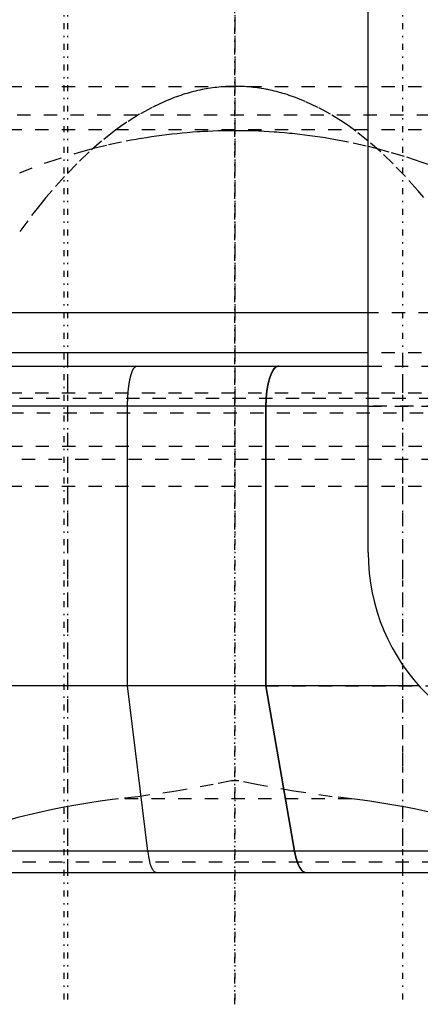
# Model space of a CAD drawing. Extents: x -545 to 345, y -109 to 109.
# Tile 6 of 15: x -116 to -86, y -109 to -35. Entities that reach past the tile are written whole.
import ezdxf

# ---------------------------------------------------------------- set-up
doc = ezdxf.new("R2010")
doc.units = 0
doc.linetypes.add('CENTER', pattern=[1.5, 0.45, -0.5, 0.05, -0.5])
doc.linetypes.add('DASHED', pattern=[2, 1, -1])
for name, color, linetype in [('AM_0', 7, 'CONTINUOUS'), ('AM_3', 7, 'DASHED'), ('AM_7', 7, 'CENTER')]:
    doc.layers.add(name, color=color, linetype=linetype)

msp = doc.modelspace()

# ---------------------------------------------------------------- linework, layer by layer
at = {"layer": 'AM_0', "color": 7, "linetype": 'CONTINUOUS'}
for p, q in [((-90, -75), (-90, 75)), ((-89.989, -57), (-158.966, -57)), ((-89.994, -60), (-156, -60)), ((-155, -61), (-89.985, -61)), ((-97.697, -64), (-157.966, -64)), ((-108.06, -85), (-108.06, -64)), ((-97.697, -64), (-97.697, -85)), ((-90, -64), (-97.671, -64)), ((-97.671, -64), (-97.671, -85)), ((-97.697, -85), (-158, -85)), ((-106.531, -97.408), (-108.06, -85)), ((-97.697, -85), (-95.549, -97.408)), ((-86.169, -85), (-97.671, -85)), ((-97.671, -85), (-95.52, -97.408)), ((-95.549, -97.408), (-128.036, -97.408)), ((-56.766, -97.408), (-95.52, -97.408)), ((-148.753, -99), (30.753, -99))]:
    msp.add_line(p, q, dxfattribs=at)
for points in [[(-96.72, -61), (-96.911, -61.058), (-97.094, -61.228), (-97.263, -61.506), (-97.411, -61.879), (-97.532, -62.333), (-97.623, -62.852), (-97.678, -63.415), (-97.697, -64)], [(-95.549, -97.408), (-95.453, -97.861), (-95.332, -98.253), (-95.19, -98.572), (-95.031, -98.807), (-94.862, -98.951), (-94.687, -99)]]:
    msp.add_lwpolyline(points, dxfattribs=at)
for points in [[(-108.06, -64, 0), (-108.059, -63.978, 0), (-108.059, -63.934, 0), (-108.059, -63.89, 0), (-108.059, -63.869, 0), (-108.059, -63.847, 0), (-108.058, -63.803, 0), (-108.057, -63.759, 0), (-108.056, -63.716, 0), (-108.055, -63.672, 0), (-108.054, -63.629, 0), (-108.053, -63.607, 0), (-108.053, -63.586, 0), (-108.051, -63.542, 0), (-108.05, -63.499, 0), (-108.048, -63.456, 0), (-108.046, -63.413, 0), (-108.044, -63.371, 0), (-108.043, -63.349, 0), (-108.042, -63.328, 0), (-108.039, -63.286, 0), (-108.037, -63.243, 0), (-108.035, -63.222, 0), (-108.034, -63.201, 0), (-108.031, -63.159, 0), (-108.028, -63.117, 0), (-108.027, -63.096, 0), (-108.025, -63.076, 0), (-108.022, -63.034, 0), (-108.019, -62.993, 0), (-108.015, -62.952, 0), (-108.012, -62.911, 0), (-108.008, -62.87, 0), (-108.006, -62.85, 0), (-108.004, -62.83, 0), (-108, -62.789, 0), (-107.996, -62.749, 0), (-107.991, -62.71, 0), (-107.987, -62.67, 0), (-107.982, -62.631, 0), (-107.98, -62.612, 0), (-107.977, -62.593, 0), (-107.973, -62.554, 0), (-107.968, -62.516, 0), (-107.962, -62.478, 0), (-107.957, -62.441, 0), (-107.952, -62.404, 0), (-107.949, -62.386, 0), (-107.946, -62.367, 0), (-107.941, -62.331, 0), (-107.935, -62.295, 0), (-107.929, -62.259, 0), (-107.923, -62.224, 0), (-107.917, -62.189, 0), (-107.914, -62.171, 0), (-107.911, -62.154, 0), (-107.904, -62.12, 0), (-107.898, -62.086, 0), (-107.891, -62.053, 0), (-107.885, -62.02, 0), (-107.878, -61.987, 0), (-107.875, -61.971, 0), (-107.871, -61.955, 0), (-107.864, -61.923, 0), (-107.857, -61.892, 0), (-107.853, -61.876, 0), (-107.85, -61.861, 0), (-107.842, -61.83, 0), (-107.835, -61.8, 0), (-107.831, -61.786, 0), (-107.827, -61.771, 0), (-107.82, -61.742, 0), (-107.812, -61.714, 0), (-107.804, -61.686, 0), (-107.796, -61.658, 0), (-107.788, -61.631, 0), (-107.784, -61.618, 0), (-107.78, -61.605, 0), (-107.772, -61.579, 0), (-107.764, -61.553, 0), (-107.755, -61.528, 0), (-107.747, -61.504, 0), (-107.739, -61.48, 0), (-107.734, -61.468, 0), (-107.73, -61.457, 0), (-107.721, -61.434, 0), (-107.713, -61.412, 0), (-107.704, -61.39, 0), (-107.695, -61.369, 0), (-107.686, -61.348, 0), (-107.682, -61.338, 0), (-107.677, -61.328, 0), (-107.668, -61.308, 0), (-107.659, -61.289, 0), (-107.65, -61.271, 0), (-107.64, -61.253, 0), (-107.631, -61.236, 0), (-107.626, -61.227, 0), (-107.622, -61.219, 0), (-107.612, -61.203, 0), (-107.603, -61.188, 0), (-107.593, -61.173, 0), (-107.583, -61.158, 0), (-107.574, -61.145, 0), (-107.569, -61.138, 0), (-107.564, -61.132, 0), (-107.554, -61.119, 0), (-107.545, -61.107, 0), (-107.54, -61.102, 0), (-107.535, -61.096, 0), (-107.525, -61.086, 0), (-107.515, -61.076, 0), (-107.51, -61.071, 0), (-107.505, -61.066, 0), (-107.496, -61.057, 0), (-107.486, -61.049, 0), (-107.476, -61.042, 0), (-107.466, -61.035, 0), (-107.456, -61.029, 0), (-107.451, -61.026, 0), (-107.446, -61.023, 0), (-107.436, -61.018, 0), (-107.426, -61.013, 0), (-107.416, -61.01, 0), (-107.405, -61.006, 0), (-107.395, -61.004, 0), (-107.39, -61.003, 0), (-107.385, -61.002, 0), (-107.375, -61.001, 0), (-107.365, -61, 0), (-107.36, -61, 0)], [(-96.693, -61, 0), (-96.7, -61, 0), (-96.713, -61.001, 0), (-96.727, -61.002, 0), (-96.734, -61.003, 0), (-96.741, -61.004, 0), (-96.755, -61.006, 0), (-96.769, -61.009, 0), (-96.783, -61.013, 0), (-96.798, -61.017, 0), (-96.812, -61.022, 0), (-96.819, -61.025, 0), (-96.826, -61.028, 0), (-96.841, -61.034, 0), (-96.855, -61.041, 0), (-96.869, -61.049, 0), (-96.884, -61.058, 0), (-96.898, -61.067, 0), (-96.905, -61.071, 0), (-96.912, -61.076, 0), (-96.927, -61.087, 0), (-96.941, -61.098, 0), (-96.948, -61.103, 0), (-96.955, -61.109, 0), (-96.969, -61.121, 0), (-96.982, -61.134, 0), (-96.989, -61.141, 0), (-96.996, -61.147, 0), (-97.009, -61.161, 0), (-97.023, -61.175, 0), (-97.036, -61.19, 0), (-97.048, -61.205, 0), (-97.061, -61.22, 0), (-97.067, -61.228, 0), (-97.073, -61.236, 0), (-97.086, -61.253, 0), (-97.098, -61.27, 0), (-97.111, -61.288, 0), (-97.124, -61.306, 0), (-97.136, -61.326, 0), (-97.143, -61.336, 0), (-97.149, -61.346, 0), (-97.162, -61.367, 0), (-97.174, -61.388, 0), (-97.187, -61.41, 0), (-97.199, -61.433, 0), (-97.212, -61.456, 0), (-97.218, -61.468, 0), (-97.224, -61.48, 0), (-97.236, -61.505, 0), (-97.248, -61.53, 0), (-97.26, -61.556, 0), (-97.272, -61.582, 0), (-97.284, -61.609, 0), (-97.29, -61.622, 0), (-97.295, -61.636, 0), (-97.307, -61.663, 0), (-97.318, -61.691, 0), (-97.329, -61.719, 0), (-97.339, -61.748, 0), (-97.35, -61.777, 0), (-97.355, -61.791, 0), (-97.36, -61.805, 0), (-97.37, -61.834, 0), (-97.38, -61.863, 0), (-97.385, -61.878, 0), (-97.389, -61.893, 0), (-97.399, -61.922, 0), (-97.408, -61.953, 0), (-97.413, -61.969, 0), (-97.418, -61.984, 0), (-97.427, -62.017, 0), (-97.436, -62.049, 0), (-97.446, -62.083, 0), (-97.455, -62.117, 0), (-97.464, -62.151, 0), (-97.468, -62.169, 0), (-97.472, -62.187, 0), (-97.481, -62.222, 0), (-97.49, -62.259, 0), (-97.498, -62.295, 0), (-97.506, -62.332, 0), (-97.514, -62.37, 0), (-97.518, -62.389, 0), (-97.522, -62.408, 0), (-97.53, -62.446, 0), (-97.537, -62.484, 0), (-97.545, -62.523, 0), (-97.552, -62.561, 0), (-97.558, -62.6, 0), (-97.562, -62.62, 0), (-97.565, -62.639, 0), (-97.571, -62.678, 0), (-97.577, -62.717, 0), (-97.583, -62.755, 0), (-97.589, -62.794, 0), (-97.594, -62.832, 0), (-97.597, -62.851, 0), (-97.599, -62.87, 0), (-97.604, -62.909, 0), (-97.609, -62.949, 0), (-97.614, -62.989, 0), (-97.619, -63.029, 0), (-97.623, -63.07, 0), (-97.625, -63.091, 0), (-97.628, -63.112, 0), (-97.632, -63.154, 0), (-97.636, -63.197, 0), (-97.638, -63.218, 0), (-97.639, -63.24, 0), (-97.643, -63.283, 0), (-97.646, -63.327, 0), (-97.648, -63.348, 0), (-97.65, -63.37, 0), (-97.653, -63.414, 0), (-97.655, -63.458, 0), (-97.658, -63.503, 0), (-97.66, -63.547, 0), (-97.662, -63.591, 0), (-97.663, -63.613, 0), (-97.664, -63.635, 0), (-97.666, -63.679, 0), (-97.667, -63.723, 0), (-97.668, -63.766, 0), (-97.669, -63.81, 0), (-97.67, -63.853, 0), (-97.671, -63.874, 0), (-97.671, -63.895, 0), (-97.671, -63.938, 0), (-97.671, -63.979, 0), (-97.671, -64, 0)], [(-105.929, -99, 0), (-105.949, -98.999, 0), (-105.99, -98.988, 0), (-106.03, -98.966, 0), (-106.051, -98.951, 0), (-106.071, -98.934, 0), (-106.11, -98.891, 0), (-106.149, -98.838, 0), (-106.188, -98.774, 0), (-106.225, -98.701, 0), (-106.261, -98.617, 0), (-106.279, -98.572, 0), (-106.297, -98.525, 0), (-106.33, -98.423, 0), (-106.363, -98.312, 0), (-106.394, -98.193, 0), (-106.423, -98.066, 0), (-106.451, -97.931, 0), (-106.464, -97.861, 0), (-106.476, -97.79, 0), (-106.5, -97.642, 0), (-106.521, -97.488, 0), (-106.531, -97.408, 0)], [(-95.52, -97.408, 0), (-95.506, -97.488, 0), (-95.475, -97.646, 0), (-95.44, -97.797, 0), (-95.422, -97.869, 0), (-95.403, -97.94, 0), (-95.364, -98.071, 0), (-95.324, -98.192, 0), (-95.281, -98.31, 0), (-95.234, -98.422, 0), (-95.184, -98.527, 0), (-95.158, -98.575, 0), (-95.133, -98.621, 0), (-95.08, -98.704, 0), (-95.029, -98.775, 0), (-94.976, -98.836, 0), (-94.919, -98.89, 0), (-94.861, -98.934, 0), (-94.831, -98.952, 0), (-94.802, -98.967, 0), (-94.743, -98.988, 0), (-94.685, -98.999, 0), (-94.657, -99, 0)]]:
    msp.add_polyline3d(points, dxfattribs=at)
msp.add_arc((-75, -75), 15, 180, 270, dxfattribs=at)
at = {"layer": 'AM_3', "color": 6, "linetype": 'DASHED'}
for p, q in [((-155, -40), (-32.649, -40)), ((-128.339, -42.13), (-46, -42.13)), ((-46, -43.273), (-159, -43.273)), ((-77.227, -57), (-89.989, -57)), ((-112.57, -60), (-112.57, -99)), ((-44, -60), (-89.994, -60)), ((-87.43, -60), (-87.43, -99)), ((-89.985, -61), (0.936, -61)), ((-53.177, -63.43), (-146.823, -63.43)), ((-129, -63), (-71, -63)), ((5.406, -64), (-108.06, -64)), ((-90, -64), (-75, -64)), ((-53.867, -64.52), (-146.133, -64.52)), ((-148.959, -67), (-65, -67)), ((-51, -68), (-148.959, -68)), ((-129, -70), (-71, -70)), ((-129, -70), (-100, -70)), ((-60.493, -85), (-108.06, -85)), ((-97.697, -85), (40, -85)), ((-99.713, -92.13), (-100.287, -92.13)), ((-91.258, -93.47), (-108.742, -93.47)), ((-95.52, -97.408), (-135.848, -97.408)), ((-95.52, -97.408), (-95.549, -97.408)), ((-74.952, -98.24), (-125.048, -98.24))]:
    msp.add_line(p, q, dxfattribs=at)
for points in [[(-100, -40, 0), (-100.08, -40, 0), (-100.24, -40.002, 0), (-100.4, -40.006, 0), (-100.48, -40.009, 0), (-100.56, -40.013, 0), (-100.72, -40.021, 0), (-100.88, -40.031, 0), (-101.04, -40.044, 0), (-101.199, -40.058, 0), (-101.359, -40.075, 0), (-101.439, -40.084, 0), (-101.519, -40.094, 0), (-101.679, -40.115, 0), (-101.839, -40.137, 0), (-101.999, -40.162, 0), (-102.159, -40.189, 0), (-102.318, -40.218, 0), (-102.398, -40.234, 0), (-102.478, -40.249, 0), (-102.638, -40.283, 0), (-102.797, -40.318, 0), (-102.877, -40.336, 0), (-102.957, -40.355, 0), (-103.117, -40.395, 0), (-103.276, -40.436, 0), (-103.356, -40.458, 0), (-103.436, -40.48, 0), (-103.595, -40.526, 0), (-103.755, -40.573, 0), (-103.914, -40.623, 0), (-104.074, -40.675, 0), (-104.233, -40.729, 0), (-104.313, -40.757, 0), (-104.392, -40.785, 0), (-104.552, -40.843, 0), (-104.711, -40.903, 0), (-105.268, -41.13, 0), (-106.221, -41.578, 0), (-107.171, -42.1, 0), (-108.119, -42.695, 0), (-108.592, -43.021, 0), (-109.064, -43.365, 0), (-110.005, -44.108, 0), (-110.943, -44.924, 0), (-111.876, -45.813, 0), (-112.805, -46.775, 0), (-113.729, -47.809, 0), (-114.189, -48.353, 0), (-114.647, -48.915, 0), (-115.56, -50.092, 0), (-116.467, -51.34, 0)], [(-85.811, -48.353, 0), (-86.271, -47.809, 0), (-87.195, -46.775, 0), (-88.124, -45.813, 0), (-89.057, -44.924, 0), (-89.995, -44.108, 0), (-90.936, -43.365, 0), (-91.408, -43.021, 0), (-91.881, -42.695, 0), (-92.829, -42.1, 0), (-93.779, -41.578, 0), (-94.732, -41.13, 0), (-95.289, -40.903, 0), (-95.448, -40.843, 0), (-95.608, -40.785, 0), (-95.687, -40.757, 0), (-95.767, -40.729, 0), (-95.926, -40.675, 0), (-96.086, -40.623, 0), (-96.245, -40.573, 0), (-96.405, -40.526, 0), (-96.564, -40.48, 0), (-96.644, -40.458, 0), (-96.724, -40.436, 0), (-96.883, -40.395, 0), (-97.043, -40.355, 0), (-97.123, -40.336, 0), (-97.203, -40.318, 0), (-97.362, -40.283, 0), (-97.522, -40.249, 0), (-97.602, -40.234, 0), (-97.682, -40.218, 0), (-97.841, -40.189, 0), (-98.001, -40.162, 0), (-98.161, -40.137, 0), (-98.321, -40.115, 0), (-98.481, -40.094, 0), (-98.561, -40.084, 0), (-98.641, -40.075, 0), (-98.801, -40.058, 0), (-98.96, -40.044, 0), (-99.12, -40.031, 0), (-99.28, -40.021, 0), (-99.44, -40.013, 0), (-99.52, -40.009, 0), (-99.6, -40.006, 0), (-99.76, -40.002, 0), (-99.92, -40, 0), (-100, -40, 0)], [(-116.16, -46.479, 0), (-113.965, -45.657, 0), (-111.738, -44.956, 0), (-110.615, -44.651, 0), (-109.486, -44.377, 0), (-108.162, -44.096, 0), (-107.782, -44.023, 0), (-107.403, -43.954, 0), (-107.212, -43.921, 0), (-107.022, -43.889, 0), (-106.641, -43.827, 0), (-106.26, -43.768, 0), (-105.879, -43.713, 0), (-105.497, -43.661, 0), (-105.114, -43.613, 0), (-104.923, -43.59, 0), (-104.732, -43.568, 0), (-104.349, -43.527, 0), (-103.966, -43.489, 0), (-103.582, -43.455, 0), (-103.198, -43.424, 0), (-102.815, -43.396, 0), (-102.623, -43.384, 0), (-102.431, -43.373, 0), (-102.046, -43.352, 0), (-101.662, -43.335, 0), (-101.278, -43.322, 0), (-100.893, -43.312, 0), (-100.509, -43.306, 0), (-100.316, -43.304, 0), (-100.124, -43.303, 0), (-99.74, -43.304, 0), (-99.355, -43.308, 0), (-98.971, -43.315, 0), (-98.586, -43.326, 0), (-98.202, -43.341, 0), (-98.01, -43.35, 0), (-97.817, -43.359, 0), (-97.433, -43.381, 0), (-97.049, -43.406, 0), (-96.858, -43.42, 0), (-96.666, -43.434, 0), (-96.282, -43.466, 0), (-95.899, -43.502, 0), (-95.707, -43.521, 0), (-95.516, -43.541, 0), (-95.133, -43.583, 0), (-94.75, -43.629, 0), (-94.368, -43.679, 0), (-93.986, -43.732, 0), (-93.605, -43.788, 0), (-93.414, -43.818, 0), (-93.224, -43.848, 0), (-92.843, -43.912, 0), (-92.463, -43.978, 0), (-91.136, -44.239, 0), (-90.004, -44.497, 0)], [(-90.004, -44.497, 0), (-89.423, -44.641, 0), (-88.265, -44.955, 0), (-87.114, -45.301, 0), (-86.542, -45.486, 0), (-85.971, -45.679, 0), (-84.836, -46.089, 0), (-83.71, -46.531, 0), (-82.594, -47.005, 0), (-81.488, -47.51, 0), (-80.393, -48.046, 0), (-79.849, -48.325, 0), (-79.309, -48.612, 0), (-78.238, -49.209, 0), (-77.179, -49.835, 0), (-76.134, -50.492, 0), (-75.102, -51.177, 0), (-74.086, -51.891, 0), (-73.583, -52.259, 0), (-73.085, -52.634, 0), (-72.099, -53.404, 0), (-71.13, -54.202, 0), (-70.652, -54.611, 0)], [(-100.287, -92.13, 0), (-101.627, -92.398, 0), (-104.418, -92.906, 0), (-107.296, -93.317, 0), (-108.742, -93.47, 0)], [(-91.258, -93.47, 0), (-92.704, -93.317, 0), (-95.582, -92.906, 0), (-98.373, -92.398, 0), (-99.713, -92.13, 0)], [(-108.742, -93.47, 0), (-109.203, -93.529, 0), (-110.121, -93.657, 0), (-111.031, -93.797, 0), (-111.483, -93.871, 0), (-111.932, -93.949, 0), (-112.825, -94.113, 0), (-113.708, -94.288, 0), (-114.58, -94.475, 0), (-115.442, -94.674, 0), (-116.292, -94.884, 0), (-116.712, -94.993, 0), (-117.13, -95.105, 0), (-117.954, -95.337, 0), (-118.765, -95.58, 0), (-119.562, -95.833, 0), (-120.345, -96.097, 0), (-121.111, -96.371, 0), (-121.489, -96.512, 0), (-121.862, -96.655, 0), (-122.597, -96.949, 0), (-123.314, -97.253, 0), (-123.666, -97.408, 0)], [(-76.334, -97.408, 0), (-76.686, -97.253, 0), (-77.403, -96.949, 0), (-78.138, -96.655, 0), (-78.511, -96.512, 0), (-78.889, -96.371, 0), (-79.655, -96.097, 0), (-80.438, -95.833, 0), (-81.235, -95.58, 0), (-82.046, -95.337, 0), (-82.87, -95.105, 0), (-83.288, -94.993, 0), (-83.708, -94.884, 0), (-84.558, -94.674, 0), (-85.42, -94.475, 0), (-86.292, -94.288, 0), (-87.175, -94.113, 0), (-88.068, -93.949, 0), (-88.517, -93.871, 0), (-88.969, -93.797, 0), (-89.879, -93.657, 0), (-90.797, -93.529, 0), (-91.258, -93.47, 0)]]:
    msp.add_polyline3d(points, dxfattribs=at)
at = {"layer": 'AM_7', "color": 4, "linetype": 'CENTER'}
for p, q in [((-112.857, 108.9), (-112.857, -108.9)), ((-112.57, 108.9), (-112.57, -108.9)), ((-100, -108.9), (-100, 108.9)), ((-100, 108.9), (-100, -108.9)), ((-87.43, 108.9), (-87.43, -108.9)), ((-100, 73.7), (-100, -73.7))]:
    msp.add_line(p, q, dxfattribs=at)

doc.saveas('drawing.dxf')
